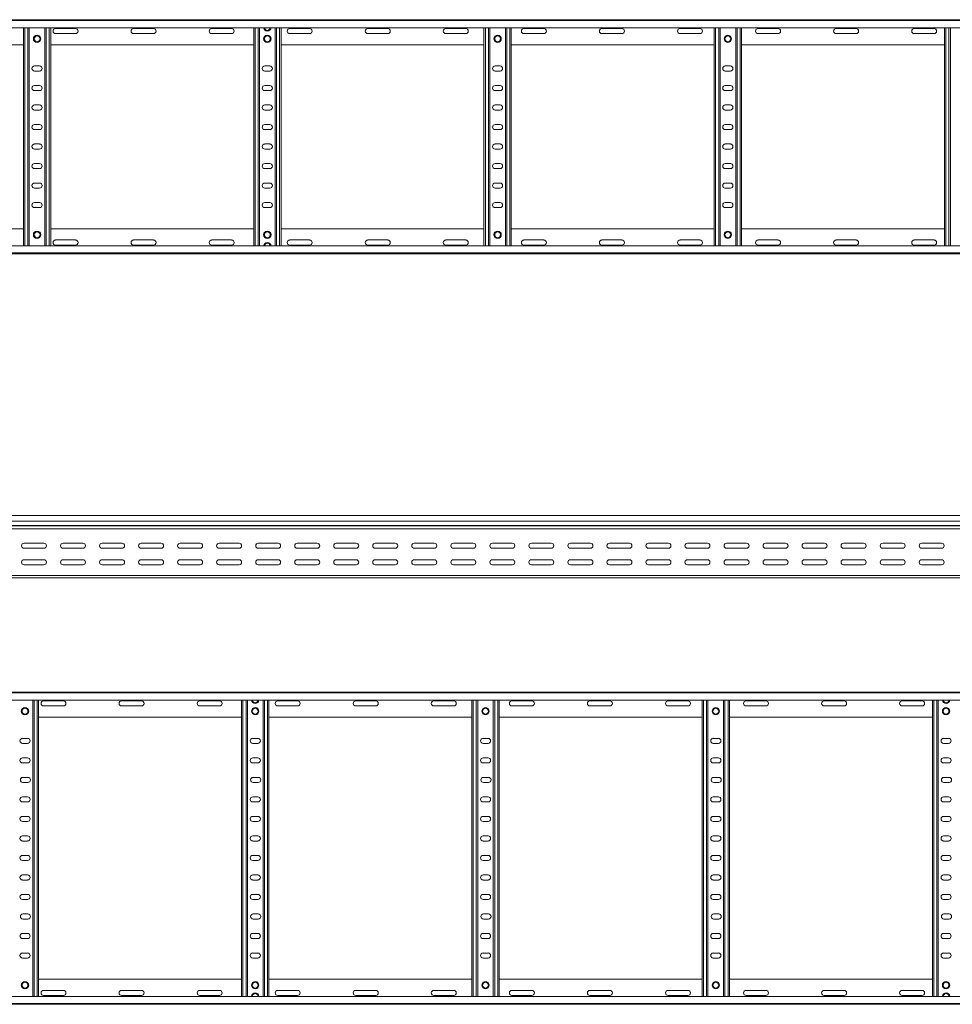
# Model space of a CAD drawing. Header units: millimetres. Extents: x -587 to 3585, y -4791 to -106.
# Tile 9 of 12: x 1377 to 2571, y -2365 to -1104. Entities that reach past the tile are written whole.
import ezdxf

# ---------------------------------------------------------------- set-up
doc = ezdxf.new("R2010")
doc.units = ezdxf.units.MM

msp = doc.modelspace()

# ---------------------------------------------------------------- linework, layer by layer
at = {"color": 7, "linetype": 'Continuous', "lineweight": 15}
for p, q in [((638.2, -1103.7), (3585.3, -1103.7)), ((3585.3, -1104.8), (638.3, -1104.8)), ((638.3, -1113.9), (3585.3, -1113.9)), ((1381.3, -1393.4), (1381.3, -1113.9)), ((1388.8, -1393.4), (1388.8, -1113.9)), ((1408.8, -1393.4), (1408.8, -1113.9)), ((1416.3, -1393.4), (1416.3, -1113.9)), ((1448, -1114.9), (1422.5, -1114.9)), ((1422.5, -1121.4), (1448, -1121.4)), ((1548, -1114.9), (1522.5, -1114.9)), ((1522.5, -1121.4), (1548, -1121.4)), ((1648, -1114.9), (1622.5, -1114.9)), ((1622.5, -1121.4), (1648, -1121.4)), ((1676.3, -1393.4), (1676.3, -1113.9)), ((1683.8, -1393.4), (1683.8, -1113.9)), ((1703.8, -1393.4), (1703.8, -1113.9)), ((1711.3, -1393.4), (1711.3, -1113.9)), ((1748, -1114.9), (1722.5, -1114.9)), ((1722.5, -1121.4), (1748, -1121.4)), ((1848, -1114.9), (1822.5, -1114.9)), ((1822.5, -1121.4), (1848, -1121.4)), ((1948, -1114.9), (1922.5, -1114.9)), ((1922.5, -1121.4), (1948, -1121.4)), ((1971.3, -1393.4), (1971.3, -1113.9)), ((1978.8, -1393.4), (1978.8, -1113.9)), ((1998.8, -1393.4), (1998.8, -1113.9)), ((2006.3, -1393.4), (2006.3, -1113.9)), ((2048, -1114.9), (2022.5, -1114.9)), ((2022.5, -1121.4), (2048, -1121.4)), ((2148, -1114.9), (2122.5, -1114.9)), ((2122.5, -1121.4), (2148, -1121.4)), ((2248, -1114.9), (2222.5, -1114.9)), ((2222.5, -1121.4), (2248, -1121.4)), ((2266.3, -1393.4), (2266.3, -1113.9)), ((2273.8, -1393.4), (2273.8, -1113.9)), ((2293.8, -1393.4), (2293.8, -1113.9)), ((2301.3, -1393.4), (2301.3, -1113.9)), ((2348, -1114.9), (2322.5, -1114.9)), ((2322.5, -1121.4), (2348, -1121.4)), ((2448, -1114.9), (2422.5, -1114.9)), ((2422.5, -1121.4), (2448, -1121.4)), ((2548, -1114.9), (2522.5, -1114.9)), ((2522.5, -1121.4), (2548, -1121.4)), ((2561.3, -1393.4), (2561.3, -1113.9)), ((2568.8, -1393.4), (2568.8, -1113.9)), ((1121.3, -1135.7), (1381.3, -1135.7)), ((1416.3, -1135.7), (1676.3, -1135.7)), ((1711.3, -1135.7), (1971.3, -1135.7)), ((2006.3, -1135.7), (2266.3, -1135.7)), ((2301.3, -1135.7), (2561.3, -1135.7)), ((1402, -1162.9), (1395.5, -1162.9)), ((1395.5, -1169.4), (1402, -1169.4)), ((1697, -1162.9), (1690.5, -1162.9)), ((1690.5, -1169.4), (1697, -1169.4)), ((1992, -1162.9), (1985.5, -1162.9)), ((1985.5, -1169.4), (1992, -1169.4)), ((2287, -1162.9), (2280.5, -1162.9)), ((2280.5, -1169.4), (2287, -1169.4)), ((1402, -1187.9), (1395.5, -1187.9)), ((1395.5, -1194.4), (1402, -1194.4)), ((1697, -1187.9), (1690.5, -1187.9)), ((1690.5, -1194.4), (1697, -1194.4)), ((1992, -1187.9), (1985.5, -1187.9)), ((1985.5, -1194.4), (1992, -1194.4)), ((2287, -1187.9), (2280.5, -1187.9)), ((2280.5, -1194.4), (2287, -1194.4)), ((1402, -1212.9), (1395.5, -1212.9)), ((1395.5, -1219.4), (1402, -1219.4)), ((1697, -1212.9), (1690.5, -1212.9)), ((1690.5, -1219.4), (1697, -1219.4)), ((1992, -1212.9), (1985.5, -1212.9)), ((1985.5, -1219.4), (1992, -1219.4)), ((2287, -1212.9), (2280.5, -1212.9)), ((2280.5, -1219.4), (2287, -1219.4)), ((1402, -1237.9), (1395.5, -1237.9)), ((1395.5, -1244.4), (1402, -1244.4)), ((1697, -1237.9), (1690.5, -1237.9)), ((1690.5, -1244.4), (1697, -1244.4)), ((1992, -1237.9), (1985.5, -1237.9)), ((1985.5, -1244.4), (1992, -1244.4)), ((2287, -1237.9), (2280.5, -1237.9)), ((2280.5, -1244.4), (2287, -1244.4)), ((1402, -1262.9), (1395.5, -1262.9)), ((1395.5, -1269.4), (1402, -1269.4)), ((1697, -1262.9), (1690.5, -1262.9)), ((1690.5, -1269.4), (1697, -1269.4)), ((1992, -1262.9), (1985.5, -1262.9)), ((1985.5, -1269.4), (1992, -1269.4)), ((2287, -1262.9), (2280.5, -1262.9)), ((2280.5, -1269.4), (2287, -1269.4)), ((1402, -1287.9), (1395.5, -1287.9)), ((1395.5, -1294.4), (1402, -1294.4)), ((1697, -1287.9), (1690.5, -1287.9)), ((1690.5, -1294.4), (1697, -1294.4)), ((1992, -1287.9), (1985.5, -1287.9)), ((1985.5, -1294.4), (1992, -1294.4)), ((2287, -1287.9), (2280.5, -1287.9)), ((2280.5, -1294.4), (2287, -1294.4)), ((1402, -1312.9), (1395.5, -1312.9)), ((1395.5, -1319.4), (1402, -1319.4)), ((1697, -1312.9), (1690.5, -1312.9)), ((1690.5, -1319.4), (1697, -1319.4)), ((1992, -1312.9), (1985.5, -1312.9)), ((1985.5, -1319.4), (1992, -1319.4)), ((2287, -1312.9), (2280.5, -1312.9)), ((2280.5, -1319.4), (2287, -1319.4)), ((1402, -1337.9), (1395.5, -1337.9)), ((1395.5, -1344.4), (1402, -1344.4)), ((1697, -1337.9), (1690.5, -1337.9)), ((1690.5, -1344.4), (1697, -1344.4)), ((1992, -1337.9), (1985.5, -1337.9)), ((1985.5, -1344.4), (1992, -1344.4)), ((2287, -1337.9), (2280.5, -1337.9)), ((2280.5, -1344.4), (2287, -1344.4)), ((1121.3, -1371.7), (1381.3, -1371.7)), ((1416.3, -1371.7), (1676.3, -1371.7)), ((1711.3, -1371.7), (1971.3, -1371.7)), ((2006.3, -1371.7), (2266.3, -1371.7)), ((2301.3, -1371.7), (2561.3, -1371.7)), ((1422.5, -1385.9), (1448, -1385.9)), ((1522.5, -1385.9), (1548, -1385.9)), ((1622.5, -1385.9), (1648, -1385.9)), ((1722.5, -1385.9), (1748, -1385.9)), ((1822.5, -1385.9), (1848, -1385.9)), ((1922.5, -1385.9), (1948, -1385.9)), ((2022.5, -1385.9), (2048, -1385.9)), ((2122.5, -1385.9), (2148, -1385.9)), ((2222.5, -1385.9), (2248, -1385.9)), ((2322.5, -1385.9), (2348, -1385.9)), ((2422.5, -1385.9), (2448, -1385.9)), ((2522.5, -1385.9), (2548, -1385.9)), ((3585.3, -1393.4), (638.3, -1393.4)), ((1448, -1392.4), (1422.5, -1392.4)), ((1548, -1392.4), (1522.5, -1392.4)), ((1648, -1392.4), (1622.5, -1392.4)), ((1748, -1392.4), (1722.5, -1392.4)), ((1848, -1392.4), (1822.5, -1392.4)), ((1948, -1392.4), (1922.5, -1392.4)), ((2048, -1392.4), (2022.5, -1392.4)), ((2148, -1392.4), (2122.5, -1392.4)), ((2248, -1392.4), (2222.5, -1392.4)), ((2348, -1392.4), (2322.5, -1392.4)), ((2448, -1392.4), (2422.5, -1392.4)), ((2548, -1392.4), (2522.5, -1392.4)), ((638.2, -1403.7), (3585.3, -1403.7)), ((638.3, -1402.5), (3585.3, -1402.5)), ((3569.8, -1738.8), (622.8, -1738.8)), ((622.8, -1746.3), (3569.8, -1746.3)), ((622.8, -1751.6), (3569.8, -1751.6)), ((622.8, -1751.9), (3569.8, -1751.9)), ((622.7, -1756.1), (3569.8, -1756.1)), ((1382.1, -1774.3), (1407.6, -1774.3)), ((1432.1, -1774.3), (1457.6, -1774.3)), ((1482.1, -1774.3), (1507.6, -1774.3)), ((1532.1, -1774.3), (1557.6, -1774.3)), ((1582.1, -1774.3), (1607.6, -1774.3)), ((1632.1, -1774.3), (1657.6, -1774.3)), ((1682.1, -1774.3), (1707.6, -1774.3)), ((1732.1, -1774.3), (1757.6, -1774.3)), ((1782.1, -1774.3), (1807.6, -1774.3)), ((1832.1, -1774.3), (1857.6, -1774.3)), ((1882.1, -1774.3), (1907.6, -1774.3)), ((1932.1, -1774.3), (1957.6, -1774.3)), ((1982.1, -1774.3), (2007.6, -1774.3)), ((2032.1, -1774.3), (2057.6, -1774.3)), ((2082.1, -1774.3), (2107.6, -1774.3)), ((2132.1, -1774.3), (2157.6, -1774.3)), ((2182.1, -1774.3), (2207.6, -1774.3)), ((2232.1, -1774.3), (2257.6, -1774.3)), ((2282.1, -1774.3), (2307.6, -1774.3)), ((2332.1, -1774.3), (2357.6, -1774.3)), ((2382.1, -1774.3), (2407.6, -1774.3)), ((2432.1, -1774.3), (2457.6, -1774.3)), ((2482.1, -1774.3), (2507.6, -1774.3)), ((2532.1, -1774.3), (2557.6, -1774.3)), ((1407.6, -1780.8), (1382.1, -1780.8)), ((1457.6, -1780.8), (1432.1, -1780.8)), ((1507.6, -1780.8), (1482.1, -1780.8)), ((1557.6, -1780.8), (1532.1, -1780.8)), ((1607.6, -1780.8), (1582.1, -1780.8)), ((1657.6, -1780.8), (1632.1, -1780.8)), ((1707.6, -1780.8), (1682.1, -1780.8)), ((1757.6, -1780.8), (1732.1, -1780.8)), ((1807.6, -1780.8), (1782.1, -1780.8)), ((1857.6, -1780.8), (1832.1, -1780.8)), ((1907.6, -1780.8), (1882.1, -1780.8)), ((1957.6, -1780.8), (1932.1, -1780.8)), ((2007.6, -1780.8), (1982.1, -1780.8)), ((2057.6, -1780.8), (2032.1, -1780.8)), ((2107.6, -1780.8), (2082.1, -1780.8)), ((2157.6, -1780.8), (2132.1, -1780.8)), ((2207.6, -1780.8), (2182.1, -1780.8)), ((2257.6, -1780.8), (2232.1, -1780.8)), ((2307.6, -1780.8), (2282.1, -1780.8)), ((2357.6, -1780.8), (2332.1, -1780.8)), ((2407.6, -1780.8), (2382.1, -1780.8)), ((2457.6, -1780.8), (2432.1, -1780.8)), ((2507.6, -1780.8), (2482.1, -1780.8)), ((2557.6, -1780.8), (2532.1, -1780.8)), ((1382.1, -1795.6), (1407.6, -1795.6)), ((1407.6, -1802.1), (1382.1, -1802.1)), ((1395.1, -1801.9), (1399, -1801.9)), ((1432.1, -1795.6), (1457.6, -1795.6)), ((1457.6, -1802.1), (1432.1, -1802.1)), ((1482.1, -1795.6), (1507.6, -1795.6)), ((1507.6, -1802.1), (1482.1, -1802.1)), ((1532.1, -1795.6), (1557.6, -1795.6)), ((1557.6, -1802.1), (1532.1, -1802.1)), ((1582.1, -1795.6), (1607.6, -1795.6)), ((1607.6, -1802.1), (1582.1, -1802.1)), ((1632.1, -1795.6), (1657.6, -1795.6)), ((1657.6, -1802.1), (1632.1, -1802.1)), ((1682.1, -1795.6), (1707.6, -1795.6)), ((1707.6, -1802.1), (1682.1, -1802.1)), ((1690.1, -1801.9), (1694, -1801.9)), ((1732.1, -1795.6), (1757.6, -1795.6)), ((1757.6, -1802.1), (1732.1, -1802.1)), ((1782.1, -1795.6), (1807.6, -1795.6)), ((1807.6, -1802.1), (1782.1, -1802.1)), ((1832.1, -1795.6), (1857.6, -1795.6)), ((1857.6, -1802.1), (1832.1, -1802.1)), ((1882.1, -1795.6), (1907.6, -1795.6)), ((1907.6, -1802.1), (1882.1, -1802.1)), ((1932.1, -1795.6), (1957.6, -1795.6)), ((1957.6, -1802.1), (1932.1, -1802.1)), ((1957.6, -1801.9), (1958.6, -1801.9)), ((1982.1, -1795.6), (2007.6, -1795.6)), ((2007.6, -1802.1), (1982.1, -1802.1)), ((1985.1, -1801.9), (1989, -1801.9)), ((2032.1, -1795.6), (2057.6, -1795.6)), ((2057.6, -1802.1), (2032.1, -1802.1)), ((2082.1, -1795.6), (2107.6, -1795.6)), ((2107.6, -1802.1), (2082.1, -1802.1)), ((2132.1, -1795.6), (2157.6, -1795.6)), ((2157.6, -1802.1), (2132.1, -1802.1)), ((2182.1, -1795.6), (2207.6, -1795.6)), ((2207.6, -1802.1), (2182.1, -1802.1)), ((2232.1, -1795.6), (2257.6, -1795.6)), ((2257.6, -1802.1), (2232.1, -1802.1)), ((2252.6, -1801.9), (2256.5, -1801.9)), ((2281, -1801.9), (2284, -1801.9)), ((2282.1, -1795.6), (2307.6, -1795.6)), ((2307.6, -1802.1), (2282.1, -1802.1)), ((2332.1, -1795.6), (2357.6, -1795.6)), ((2357.6, -1802.1), (2332.1, -1802.1)), ((2382.1, -1795.6), (2407.6, -1795.6)), ((2407.6, -1802.1), (2382.1, -1802.1)), ((2432.1, -1795.6), (2457.6, -1795.6)), ((2457.6, -1802.1), (2432.1, -1802.1)), ((2482.1, -1795.6), (2507.6, -1795.6)), ((2507.6, -1802.1), (2482.1, -1802.1)), ((2532.1, -1795.6), (2557.6, -1795.6)), ((2557.6, -1802.1), (2532.1, -1802.1)), ((2547.6, -1801.9), (2551.5, -1801.9)), ((622.8, -1815.8), (3569.8, -1815.8)), ((796.2, -1818.8), (1675.4, -1818.8)), ((1675.4, -1818.8), (1681.2, -1818.8)), ((1681.2, -1818.8), (2560.4, -1818.8)), ((2560.4, -1818.8), (2566.2, -1818.8)), ((2566.2, -1818.8), (3445.4, -1818.8)), ((622.7, -1965.1), (3569.8, -1965.1)), ((3569.8, -1966.2), (622.8, -1966.2)), ((622.8, -1975.3), (3569.8, -1975.3)), ((1393.3, -2354.9), (1393.3, -1975.3)), ((1400.8, -2354.9), (1400.8, -1975.3)), ((1432.6, -1976.4), (1407.1, -1976.4)), ((1532.6, -1976.4), (1507.1, -1976.4)), ((1632.6, -1976.4), (1607.1, -1976.4)), ((1660.8, -2354.9), (1660.8, -1975.3)), ((1668.3, -2354.9), (1668.3, -1975.3)), ((1688.3, -2354.9), (1688.3, -1975.3)), ((1695.8, -2354.9), (1695.8, -1975.3)), ((1732.6, -1976.4), (1707.1, -1976.4)), ((1832.6, -1976.4), (1807.1, -1976.4)), ((1932.6, -1976.4), (1907.1, -1976.4)), ((1955.8, -2354.9), (1955.8, -1975.3)), ((1963.3, -2354.9), (1963.3, -1975.3)), ((1983.3, -2354.9), (1983.3, -1975.3)), ((1990.8, -2354.9), (1990.8, -1975.3)), ((2032.6, -1976.4), (2007.1, -1976.4)), ((2132.6, -1976.4), (2107.1, -1976.4)), ((2232.6, -1976.4), (2207.1, -1976.4)), ((2250.8, -2354.9), (2250.8, -1975.3)), ((2258.3, -2354.9), (2258.3, -1975.3)), ((2278.3, -2354.9), (2278.3, -1975.3)), ((2285.8, -2354.9), (2285.8, -1975.3)), ((2332.6, -1976.4), (2307.1, -1976.4)), ((2432.6, -1976.4), (2407.1, -1976.4)), ((2532.6, -1976.4), (2507.1, -1976.4)), ((2545.8, -2354.9), (2545.8, -1975.3)), ((2553.3, -2354.9), (2553.3, -1975.3)), ((1407.1, -1982.9), (1432.6, -1982.9)), ((1507.1, -1982.9), (1532.6, -1982.9)), ((1607.1, -1982.9), (1632.6, -1982.9)), ((1707.1, -1982.9), (1732.6, -1982.9)), ((1807.1, -1982.9), (1832.6, -1982.9)), ((1907.1, -1982.9), (1932.6, -1982.9)), ((2007.1, -1982.9), (2032.6, -1982.9)), ((2107.1, -1982.9), (2132.6, -1982.9)), ((2207.1, -1982.9), (2232.6, -1982.9)), ((2307.1, -1982.9), (2332.6, -1982.9)), ((2407.1, -1982.9), (2432.6, -1982.9)), ((2507.1, -1982.9), (2532.6, -1982.9)), ((1400.8, -1997.1), (1660.8, -1997.1)), ((1695.8, -1997.1), (1955.8, -1997.1)), ((1990.8, -1997.1), (2250.8, -1997.1)), ((2285.8, -1997.1), (2545.8, -1997.1)), ((1386.6, -2024.4), (1380.1, -2024.4)), ((1380.1, -2030.9), (1386.6, -2030.9)), ((1681.6, -2024.4), (1675.1, -2024.4)), ((1675.1, -2030.9), (1681.6, -2030.9)), ((1976.6, -2024.4), (1970.1, -2024.4)), ((1970.1, -2030.9), (1976.6, -2030.9)), ((2271.6, -2024.4), (2265.1, -2024.4)), ((2265.1, -2030.9), (2271.6, -2030.9)), ((2566.6, -2024.4), (2560.1, -2024.4)), ((2560.1, -2030.9), (2566.6, -2030.9)), ((1386.6, -2049.4), (1380.1, -2049.4)), ((1380.1, -2055.9), (1386.6, -2055.9)), ((1681.6, -2049.4), (1675.1, -2049.4)), ((1675.1, -2055.9), (1681.6, -2055.9)), ((1976.6, -2049.4), (1970.1, -2049.4)), ((1970.1, -2055.9), (1976.6, -2055.9)), ((2271.6, -2049.4), (2265.1, -2049.4)), ((2265.1, -2055.9), (2271.6, -2055.9)), ((2566.6, -2049.4), (2560.1, -2049.4)), ((2560.1, -2055.9), (2566.6, -2055.9)), ((1387.1, -2074.4), (1380.6, -2074.4)), ((1380.6, -2080.9), (1387.1, -2080.9)), ((1682.1, -2074.4), (1675.6, -2074.4)), ((1675.6, -2080.9), (1682.1, -2080.9)), ((1977.1, -2074.4), (1970.6, -2074.4)), ((1970.6, -2080.9), (1977.1, -2080.9)), ((2272.1, -2074.4), (2265.6, -2074.4)), ((2265.6, -2080.9), (2272.1, -2080.9)), ((2567.1, -2074.4), (2560.6, -2074.4)), ((2560.6, -2080.9), (2567.1, -2080.9)), ((1386.6, -2099.4), (1380.1, -2099.4)), ((1380.1, -2105.9), (1386.6, -2105.9)), ((1681.6, -2099.4), (1675.1, -2099.4)), ((1675.1, -2105.9), (1681.6, -2105.9)), ((1976.6, -2099.4), (1970.1, -2099.4)), ((1970.1, -2105.9), (1976.6, -2105.9)), ((2271.6, -2099.4), (2265.1, -2099.4)), ((2265.1, -2105.9), (2271.6, -2105.9)), ((2566.6, -2099.4), (2560.1, -2099.4)), ((2560.1, -2105.9), (2566.6, -2105.9)), ((1386.6, -2124.4), (1380.1, -2124.4)), ((1380.1, -2130.9), (1386.6, -2130.9)), ((1681.6, -2124.4), (1675.1, -2124.4)), ((1675.1, -2130.9), (1681.6, -2130.9)), ((1976.6, -2124.4), (1970.1, -2124.4)), ((1970.1, -2130.9), (1976.6, -2130.9)), ((2271.6, -2124.4), (2265.1, -2124.4)), ((2265.1, -2130.9), (2271.6, -2130.9)), ((2566.6, -2124.4), (2560.1, -2124.4)), ((2560.1, -2130.9), (2566.6, -2130.9)), ((1386.6, -2149.4), (1380.1, -2149.4)), ((1380.1, -2155.9), (1386.6, -2155.9)), ((1681.6, -2149.4), (1675.1, -2149.4)), ((1675.1, -2155.9), (1681.6, -2155.9)), ((1976.6, -2149.4), (1970.1, -2149.4)), ((1970.1, -2155.9), (1976.6, -2155.9)), ((2271.6, -2149.4), (2265.1, -2149.4)), ((2265.1, -2155.9), (2271.6, -2155.9)), ((2566.6, -2149.4), (2560.1, -2149.4)), ((2560.1, -2155.9), (2566.6, -2155.9)), ((1386.6, -2174.4), (1380.1, -2174.4)), ((1380.1, -2180.9), (1386.6, -2180.9)), ((1681.6, -2174.4), (1675.1, -2174.4)), ((1675.1, -2180.9), (1681.6, -2180.9)), ((1976.6, -2174.4), (1970.1, -2174.4)), ((1970.1, -2180.9), (1976.6, -2180.9)), ((2271.6, -2174.4), (2265.1, -2174.4)), ((2265.1, -2180.9), (2271.6, -2180.9)), ((2566.6, -2174.4), (2560.1, -2174.4)), ((2560.1, -2180.9), (2566.6, -2180.9)), ((1386.6, -2199.4), (1380.1, -2199.4)), ((1380.1, -2205.9), (1386.6, -2205.9)), ((1681.6, -2199.4), (1675.1, -2199.4)), ((1675.1, -2205.9), (1681.6, -2205.9)), ((1976.6, -2199.4), (1970.1, -2199.4)), ((1970.1, -2205.9), (1976.6, -2205.9)), ((2271.6, -2199.4), (2265.1, -2199.4)), ((2265.1, -2205.9), (2271.6, -2205.9)), ((2566.6, -2199.4), (2560.1, -2199.4)), ((2560.1, -2205.9), (2566.6, -2205.9)), ((1386.6, -2224.4), (1380.1, -2224.4)), ((1380.1, -2230.9), (1386.6, -2230.9)), ((1681.6, -2224.4), (1675.1, -2224.4)), ((1675.1, -2230.9), (1681.6, -2230.9)), ((1976.6, -2224.4), (1970.1, -2224.4)), ((1970.1, -2230.9), (1976.6, -2230.9)), ((2271.6, -2224.4), (2265.1, -2224.4)), ((2265.1, -2230.9), (2271.6, -2230.9)), ((2566.6, -2224.4), (2560.1, -2224.4)), ((2560.1, -2230.9), (2566.6, -2230.9)), ((1387.1, -2249.4), (1380.6, -2249.4)), ((1380.6, -2255.9), (1387.1, -2255.9)), ((1682.1, -2249.4), (1675.6, -2249.4)), ((1675.6, -2255.9), (1682.1, -2255.9)), ((1977.1, -2249.4), (1970.6, -2249.4)), ((1970.6, -2255.9), (1977.1, -2255.9)), ((2272.1, -2249.4), (2265.6, -2249.4)), ((2265.6, -2255.9), (2272.1, -2255.9)), ((2567.1, -2249.4), (2560.6, -2249.4)), ((2560.6, -2255.9), (2567.1, -2255.9)), ((1386.6, -2274.4), (1380.1, -2274.4)), ((1380.1, -2280.9), (1386.6, -2280.9)), ((1681.6, -2274.4), (1675.1, -2274.4)), ((1675.1, -2280.9), (1681.6, -2280.9)), ((1976.6, -2274.4), (1970.1, -2274.4)), ((1970.1, -2280.9), (1976.6, -2280.9)), ((2271.6, -2274.4), (2265.1, -2274.4)), ((2265.1, -2280.9), (2271.6, -2280.9)), ((2566.6, -2274.4), (2560.1, -2274.4)), ((2560.1, -2280.9), (2566.6, -2280.9)), ((1386.6, -2299.4), (1380.1, -2299.4)), ((1380.1, -2305.9), (1386.6, -2305.9)), ((1681.6, -2299.4), (1675.1, -2299.4)), ((1675.1, -2305.9), (1681.6, -2305.9)), ((1976.6, -2299.4), (1970.1, -2299.4)), ((1970.1, -2305.9), (1976.6, -2305.9)), ((2271.6, -2299.4), (2265.1, -2299.4)), ((2265.1, -2305.9), (2271.6, -2305.9)), ((2566.6, -2299.4), (2560.1, -2299.4)), ((2560.1, -2305.9), (2566.6, -2305.9)), ((1400.8, -2333.1), (1660.8, -2333.1)), ((1695.8, -2333.1), (1955.8, -2333.1)), ((1990.8, -2333.1), (2250.8, -2333.1)), ((2285.8, -2333.1), (2545.8, -2333.1)), ((3569.8, -2354.9), (622.8, -2354.9)), ((1407.1, -2347.4), (1432.6, -2347.4)), ((1432.6, -2353.9), (1407.1, -2353.9)), ((1507.1, -2347.4), (1532.6, -2347.4)), ((1532.6, -2353.9), (1507.1, -2353.9)), ((1607.1, -2347.4), (1632.6, -2347.4)), ((1632.6, -2353.9), (1607.1, -2353.9)), ((1707.1, -2347.4), (1732.6, -2347.4)), ((1732.6, -2353.9), (1707.1, -2353.9)), ((1807.1, -2347.4), (1832.6, -2347.4)), ((1832.6, -2353.9), (1807.1, -2353.9)), ((1907.1, -2347.4), (1932.6, -2347.4)), ((1932.6, -2353.9), (1907.1, -2353.9)), ((2007.1, -2347.4), (2032.6, -2347.4)), ((2032.6, -2353.9), (2007.1, -2353.9)), ((2107.1, -2347.4), (2132.6, -2347.4)), ((2132.6, -2353.9), (2107.1, -2353.9)), ((2207.1, -2347.4), (2232.6, -2347.4)), ((2232.6, -2353.9), (2207.1, -2353.9)), ((2307.1, -2347.4), (2332.6, -2347.4)), ((2332.6, -2353.9), (2307.1, -2353.9)), ((2407.1, -2347.4), (2432.6, -2347.4)), ((2432.6, -2353.9), (2407.1, -2353.9)), ((2507.1, -2347.4), (2532.6, -2347.4)), ((2532.6, -2353.9), (2507.1, -2353.9)), ((622.7, -2365.1), (3569.8, -2365.1)), ((622.8, -2364), (3569.8, -2364))]:
    msp.add_line(p, q, dxfattribs=at)
at = {"color": 8, "linetype": 'Continuous', "lineweight": 15}
for p, q in [((1383.1, -1393.4), (1383.1, -1113.9)), ((1387, -1393.4), (1387, -1113.9)), ((1410.6, -1393.4), (1410.6, -1113.9)), ((1414.5, -1393.4), (1414.5, -1113.9)), ((1678.1, -1393.4), (1678.1, -1113.9)), ((1682, -1393.4), (1682, -1113.9)), ((1705.6, -1393.4), (1705.6, -1113.9)), ((1709.5, -1393.4), (1709.5, -1113.9)), ((1973.1, -1393.4), (1973.1, -1113.9)), ((1977, -1393.4), (1977, -1113.9)), ((2000.6, -1393.4), (2000.6, -1113.9)), ((2004.5, -1393.4), (2004.5, -1113.9)), ((2268.1, -1393.4), (2268.1, -1113.9)), ((2272, -1393.4), (2272, -1113.9)), ((2295.6, -1393.4), (2295.6, -1113.9)), ((2299.5, -1393.4), (2299.5, -1113.9)), ((2563.1, -1393.4), (2563.1, -1113.9)), ((2567, -1393.4), (2567, -1113.9)), ((1395.1, -1801.9), (1395.1, -1802.1)), ((1399, -1802.1), (1399, -1801.9)), ((1690.1, -1801.9), (1690.1, -1802.1)), ((1694, -1802.1), (1694, -1801.9)), ((1957.6, -1801.9), (1957.6, -1802.1)), ((1985.1, -1801.9), (1985.1, -1802.1)), ((1989, -1802.1), (1989, -1801.9)), ((2252.6, -1801.9), (2252.6, -1802.1)), ((2256.5, -1802.1), (2256.5, -1801.9)), ((2284, -1802.1), (2284, -1801.9)), ((2547.6, -1801.9), (2547.6, -1802.1)), ((2551.5, -1802.1), (2551.5, -1801.9)), ((1395.1, -2354.9), (1395.1, -1975.3)), ((1399, -2354.9), (1399, -1975.3)), ((1662.6, -2354.9), (1662.6, -1975.3)), ((1666.5, -2354.9), (1666.5, -1975.3)), ((1690.1, -2354.9), (1690.1, -1975.3)), ((1694, -2354.9), (1694, -1975.3)), ((1957.6, -2354.9), (1957.6, -1975.3)), ((1961.5, -2354.9), (1961.5, -1975.3)), ((1985.1, -2354.9), (1985.1, -1975.3)), ((1989, -2354.9), (1989, -1975.3)), ((2252.6, -2354.9), (2252.6, -1975.3)), ((2256.5, -2354.9), (2256.5, -1975.3)), ((2280.1, -2354.9), (2280.1, -1975.3)), ((2284, -2354.9), (2284, -1975.3)), ((2547.6, -2354.9), (2547.6, -1975.3)), ((2551.5, -2354.9), (2551.5, -1975.3))]:
    msp.add_line(p, q, dxfattribs=at)
at = {"color": 7, "linetype": 'Continuous', "lineweight": 15}
for centre, radius in [((1398.8, -1128.2), 4.75), ((1398.8, -1128.2), 3.75), ((1693.8, -1128.2), 4.75), ((1693.8, -1128.2), 3.75), ((1988.8, -1128.2), 4.75), ((1988.8, -1128.2), 3.75), ((2283.8, -1128.2), 4.75), ((2283.8, -1128.2), 3.75), ((1398.8, -1379.2), 4.75), ((1693.8, -1379.2), 4.75), ((1988.8, -1379.2), 4.75), ((2283.8, -1379.2), 4.75), ((1398.8, -1379.2), 3.75), ((1693.8, -1379.2), 3.75), ((1988.8, -1379.2), 3.75), ((2283.8, -1379.2), 3.75), ((1383.3, -1989.6), 4.75), ((1383.3, -1989.6), 3.75), ((1678.3, -1989.6), 4.75), ((1678.3, -1989.6), 3.75), ((1973.3, -1989.6), 4.75), ((1973.3, -1989.6), 3.75), ((2268.3, -1989.6), 4.75), ((2268.3, -1989.6), 3.75), ((2563.3, -1989.6), 4.75), ((2563.3, -1989.6), 3.75), ((1383.3, -2340.6), 4.75), ((1383.3, -2340.6), 3.75), ((1678.3, -2340.6), 4.75), ((1678.3, -2340.6), 3.75), ((1973.3, -2340.6), 4.75), ((1973.3, -2340.6), 3.75), ((2268.3, -2340.6), 4.75), ((2268.3, -2340.6), 3.75), ((2563.3, -2340.6), 4.75), ((2563.3, -2340.6), 3.75)]:
    msp.add_circle(centre, radius, dxfattribs=at)
for centre, radius, start, end in [((1422.5, -1118.2), 3.25, 90, 270), ((1448, -1118.2), 3.25, 270, 90), ((1522.5, -1118.2), 3.25, 90, 270), ((1548, -1118.2), 3.25, 270, 90), ((1622.5, -1118.2), 3.25, 90, 270), ((1648, -1118.2), 3.25, 270, 90), ((1693.8, -1113.6), 4.75, 183.9233, 356.0767), ((1722.5, -1118.2), 3.25, 90, 270), ((1748, -1118.2), 3.25, 270, 90), ((1822.5, -1118.2), 3.25, 90, 270), ((1848, -1118.2), 3.25, 270, 90), ((1922.5, -1118.2), 3.25, 90, 270), ((1948, -1118.2), 3.25, 270, 90), ((2022.5, -1118.2), 3.25, 90, 270), ((2048, -1118.2), 3.25, 270, 90), ((2122.5, -1118.2), 3.25, 90, 270), ((2148, -1118.2), 3.25, 270, 90), ((2222.5, -1118.2), 3.25, 90, 270), ((2248, -1118.2), 3.25, 270, 90), ((2322.5, -1118.2), 3.25, 90, 270), ((2348, -1118.2), 3.25, 270, 90), ((2422.5, -1118.2), 3.25, 90, 270), ((2448, -1118.2), 3.25, 270, 90), ((2522.5, -1118.2), 3.25, 90, 270), ((2548, -1118.2), 3.25, 270, 90), ((1395.5, -1166.2), 3.25, 90, 270), ((1402, -1166.2), 3.25, 270, 90), ((1690.5, -1166.2), 3.25, 90, 270), ((1697, -1166.2), 3.25, 270, 90), ((1985.5, -1166.2), 3.25, 90, 270), ((1992, -1166.2), 3.25, 270, 90), ((2280.5, -1166.2), 3.25, 90, 270), ((2287, -1166.2), 3.25, 270, 90), ((1395.5, -1191.2), 3.25, 90, 270), ((1402, -1191.2), 3.25, 270, 90), ((1690.5, -1191.2), 3.25, 90, 270), ((1697, -1191.2), 3.25, 270, 90), ((1985.5, -1191.2), 3.25, 90, 270), ((1992, -1191.2), 3.25, 270, 90), ((2280.5, -1191.2), 3.25, 90, 270), ((2287, -1191.2), 3.25, 270, 90), ((1395.5, -1216.2), 3.25, 90, 270), ((1402, -1216.2), 3.25, 270, 90), ((1690.5, -1216.2), 3.25, 90, 270), ((1697, -1216.2), 3.25, 270, 90), ((1985.5, -1216.2), 3.25, 90, 270), ((1992, -1216.2), 3.25, 270, 90), ((2280.5, -1216.2), 3.25, 90, 270), ((2287, -1216.2), 3.25, 270, 90), ((1395.5, -1241.2), 3.25, 90, 270), ((1402, -1241.2), 3.25, 270, 90), ((1690.5, -1241.2), 3.25, 90, 270), ((1697, -1241.2), 3.25, 270, 90), ((1985.5, -1241.2), 3.25, 90, 270), ((1992, -1241.2), 3.25, 270, 90), ((2280.5, -1241.2), 3.25, 90, 270), ((2287, -1241.2), 3.25, 270, 90), ((1395.5, -1266.2), 3.25, 90, 270), ((1402, -1266.2), 3.25, 270, 90), ((1690.5, -1266.2), 3.25, 90, 270), ((1697, -1266.2), 3.25, 270, 90), ((1985.5, -1266.2), 3.25, 90, 270), ((1992, -1266.2), 3.25, 270, 90), ((2280.5, -1266.2), 3.25, 90, 270), ((2287, -1266.2), 3.25, 270, 90), ((1395.5, -1291.2), 3.25, 90, 270), ((1402, -1291.2), 3.25, 270, 90), ((1690.5, -1291.2), 3.25, 90, 270), ((1697, -1291.2), 3.25, 270, 90), ((1985.5, -1291.2), 3.25, 90, 270), ((1992, -1291.2), 3.25, 270, 90), ((2280.5, -1291.2), 3.25, 90, 270), ((2287, -1291.2), 3.25, 270, 90), ((1395.5, -1316.2), 3.25, 90, 270), ((1402, -1316.2), 3.25, 270, 90), ((1690.5, -1316.2), 3.25, 90, 270), ((1697, -1316.2), 3.25, 270, 90), ((1985.5, -1316.2), 3.25, 90, 270), ((1992, -1316.2), 3.25, 270, 90), ((2280.5, -1316.2), 3.25, 90, 270), ((2287, -1316.2), 3.25, 270, 90), ((1395.5, -1341.2), 3.25, 90, 270), ((1402, -1341.2), 3.25, 270, 90), ((1690.5, -1341.2), 3.25, 90, 270), ((1697, -1341.2), 3.25, 270, 90), ((1985.5, -1341.2), 3.25, 90, 270), ((1992, -1341.2), 3.25, 270, 90), ((2280.5, -1341.2), 3.25, 90, 270), ((2287, -1341.2), 3.25, 270, 90), ((1422.5, -1389.2), 3.25, 90, 270), ((1448, -1389.2), 3.25, 270, 90), ((1522.5, -1389.2), 3.25, 90, 270), ((1548, -1389.2), 3.25, 270, 90), ((1622.5, -1389.2), 3.25, 90, 270), ((1648, -1389.2), 3.25, 270, 90), ((1722.5, -1389.2), 3.25, 90, 270), ((1748, -1389.2), 3.25, 270, 90), ((1822.5, -1389.2), 3.25, 90, 270), ((1848, -1389.2), 3.25, 270, 90), ((1922.5, -1389.2), 3.25, 90, 270), ((1948, -1389.2), 3.25, 270, 90), ((2022.5, -1389.2), 3.25, 90, 270), ((2048, -1389.2), 3.25, 270, 90), ((2122.5, -1389.2), 3.25, 90, 270), ((2148, -1389.2), 3.25, 270, 90), ((2222.5, -1389.2), 3.25, 90, 270), ((2248, -1389.2), 3.25, 270, 90), ((2322.5, -1389.2), 3.25, 90, 270), ((2348, -1389.2), 3.25, 270, 90), ((2422.5, -1389.2), 3.25, 90, 270), ((2448, -1389.2), 3.25, 270, 90), ((2522.5, -1389.2), 3.25, 90, 270), ((2548, -1389.2), 3.25, 270, 90), ((1693.8, -1393.8), 4.75, 3.9233, 176.0767), ((1382.1, -1777.6), 3.25, 90, 270), ((1407.6, -1777.6), 3.25, 270, 90), ((1432.1, -1777.6), 3.25, 90, 270), ((1457.6, -1777.6), 3.25, 270, 90), ((1482.1, -1777.6), 3.25, 90, 270), ((1507.6, -1777.6), 3.25, 270, 90), ((1532.1, -1777.6), 3.25, 90, 270), ((1557.6, -1777.6), 3.25, 270, 90), ((1582.1, -1777.6), 3.25, 90, 270), ((1607.6, -1777.6), 3.25, 270, 90), ((1632.1, -1777.6), 3.25, 90, 270), ((1657.6, -1777.6), 3.25, 270, 90), ((1682.1, -1777.6), 3.25, 90, 270), ((1707.6, -1777.6), 3.25, 270, 90), ((1732.1, -1777.6), 3.25, 90, 270), ((1757.6, -1777.6), 3.25, 270, 90), ((1782.1, -1777.6), 3.25, 90, 270), ((1807.6, -1777.6), 3.25, 270, 90), ((1832.1, -1777.6), 3.25, 90, 270), ((1857.6, -1777.6), 3.25, 270, 90), ((1882.1, -1777.6), 3.25, 90, 270), ((1907.6, -1777.6), 3.25, 270, 90), ((1932.1, -1777.6), 3.25, 90, 270), ((1957.6, -1777.6), 3.25, 270, 90), ((1982.1, -1777.6), 3.25, 90, 270), ((2007.6, -1777.6), 3.25, 270, 90), ((2032.1, -1777.6), 3.25, 90, 270), ((2057.6, -1777.6), 3.25, 270, 90), ((2082.1, -1777.6), 3.25, 90, 270), ((2107.6, -1777.6), 3.25, 270, 90), ((2132.1, -1777.6), 3.25, 90, 270), ((2157.6, -1777.6), 3.25, 270, 90), ((2182.1, -1777.6), 3.25, 90, 270), ((2207.6, -1777.6), 3.25, 270, 90), ((2232.1, -1777.6), 3.25, 90, 270), ((2257.6, -1777.6), 3.25, 270, 90), ((2282.1, -1777.6), 3.25, 90, 270), ((2307.6, -1777.6), 3.25, 270, 90), ((2332.1, -1777.6), 3.25, 90, 270), ((2357.6, -1777.6), 3.25, 270, 90), ((2382.1, -1777.6), 3.25, 90, 270), ((2407.6, -1777.6), 3.25, 270, 90), ((2432.1, -1777.6), 3.25, 90, 270), ((2457.6, -1777.6), 3.25, 270, 90), ((2482.1, -1777.6), 3.25, 90, 270), ((2507.6, -1777.6), 3.25, 270, 90), ((2532.1, -1777.6), 3.25, 90, 270), ((2557.6, -1777.6), 3.25, 270, 90), ((1382.1, -1798.8), 3.25, 90, 270), ((1395.1, -1803.7), 1.8, 90, 116.5628), ((1399, -1803.7), 1.8, 63.4372, 90), ((1407.6, -1798.8), 3.25, 270, 90), ((1432.1, -1798.8), 3.25, 90, 270), ((1457.6, -1798.8), 3.25, 270, 90), ((1482.1, -1798.8), 3.25, 90, 270), ((1507.6, -1798.8), 3.25, 270, 90), ((1532.1, -1798.8), 3.25, 90, 270), ((1557.6, -1798.8), 3.25, 270, 90), ((1582.1, -1798.8), 3.25, 90, 270), ((1607.6, -1798.8), 3.25, 270, 90), ((1632.1, -1798.8), 3.25, 90, 270), ((1657.6, -1798.8), 3.25, 270, 90), ((1682.1, -1798.8), 3.25, 90, 270), ((1690.1, -1803.7), 1.8, 90, 116.5628), ((1694, -1803.7), 1.8, 63.4372, 90), ((1707.6, -1798.8), 3.25, 270, 90), ((1732.1, -1798.8), 3.25, 90, 270), ((1757.6, -1798.8), 3.25, 270, 90), ((1782.1, -1798.8), 3.25, 90, 270), ((1807.6, -1798.8), 3.25, 270, 90), ((1832.1, -1798.8), 3.25, 90, 270), ((1857.6, -1798.8), 3.25, 270, 90), ((1882.1, -1798.8), 3.25, 90, 270), ((1907.6, -1798.8), 3.25, 270, 90), ((1932.1, -1798.8), 3.25, 90, 270), ((1957.6, -1803.7), 1.8, 90, 116.5628), ((1957.6, -1798.8), 3.25, 270, 90), ((1982.1, -1798.8), 3.25, 90, 270), ((1985.1, -1803.7), 1.8, 90, 116.5628), ((1989, -1803.7), 1.8, 63.4372, 90), ((2007.6, -1798.8), 3.25, 270, 90), ((2032.1, -1798.8), 3.25, 90, 270), ((2057.6, -1798.8), 3.25, 270, 90), ((2082.1, -1798.8), 3.25, 90, 270), ((2107.6, -1798.8), 3.25, 270, 90), ((2132.1, -1798.8), 3.25, 90, 270), ((2157.6, -1798.8), 3.25, 270, 90), ((2182.1, -1798.8), 3.25, 90, 270), ((2207.6, -1798.8), 3.25, 270, 90), ((2232.1, -1798.8), 3.25, 90, 270), ((2252.6, -1803.7), 1.8, 90, 116.5628), ((2256.5, -1803.7), 1.8, 63.4372, 90), ((2257.6, -1798.8), 3.25, 270, 90), ((2282.1, -1798.8), 3.25, 90, 270), ((2284, -1803.7), 1.8, 63.4372, 90), ((2307.6, -1798.8), 3.25, 270, 90), ((2332.1, -1798.8), 3.25, 90, 270), ((2357.6, -1798.8), 3.25, 270, 90), ((2382.1, -1798.8), 3.25, 90, 270), ((2407.6, -1798.8), 3.25, 270, 90), ((2432.1, -1798.8), 3.25, 90, 270), ((2457.6, -1798.8), 3.25, 270, 90), ((2482.1, -1798.8), 3.25, 90, 270), ((2507.6, -1798.8), 3.25, 270, 90), ((2532.1, -1798.8), 3.25, 90, 270), ((2547.6, -1803.7), 1.8, 90, 116.5628), ((2551.5, -1803.7), 1.8, 63.4372, 90), ((2557.6, -1798.8), 3.25, 270, 90), ((1407.1, -1979.6), 3.25, 90, 270), ((1432.6, -1979.6), 3.25, 270, 90), ((1507.1, -1979.6), 3.25, 90, 270), ((1532.6, -1979.6), 3.25, 270, 90), ((1607.1, -1979.6), 3.25, 90, 270), ((1632.6, -1979.6), 3.25, 270, 90), ((1678.3, -1975), 4.75, 183.9233, 356.0767), ((1707.1, -1979.6), 3.25, 90, 270), ((1732.6, -1979.6), 3.25, 270, 90), ((1807.1, -1979.6), 3.25, 90, 270), ((1832.6, -1979.6), 3.25, 270, 90), ((1907.1, -1979.6), 3.25, 90, 270), ((1932.6, -1979.6), 3.25, 270, 90), ((2007.1, -1979.6), 3.25, 90, 270), ((2032.6, -1979.6), 3.25, 270, 90), ((2107.1, -1979.6), 3.25, 90, 270), ((2132.6, -1979.6), 3.25, 270, 90), ((2207.1, -1979.6), 3.25, 90, 270), ((2232.6, -1979.6), 3.25, 270, 90), ((2307.1, -1979.6), 3.25, 90, 270), ((2332.6, -1979.6), 3.25, 270, 90), ((2407.1, -1979.6), 3.25, 90, 270), ((2432.6, -1979.6), 3.25, 270, 90), ((2507.1, -1979.6), 3.25, 90, 270), ((2532.6, -1979.6), 3.25, 270, 90), ((2563.3, -1975), 4.75, 183.9233, 356.0767), ((1380.1, -2027.6), 3.25, 90, 270), ((1386.6, -2027.6), 3.25, 270, 90), ((1675.1, -2027.6), 3.25, 90, 270), ((1681.6, -2027.6), 3.25, 270, 90), ((1970.1, -2027.6), 3.25, 90, 270), ((1976.6, -2027.6), 3.25, 270, 90), ((2265.1, -2027.6), 3.25, 90, 270), ((2271.6, -2027.6), 3.25, 270, 90), ((2560.1, -2027.6), 3.25, 90, 270), ((2566.6, -2027.6), 3.25, 270, 90), ((1380.1, -2052.6), 3.25, 89.9999, 269.9999), ((1386.6, -2052.6), 3.25, 269.9999, 89.9999), ((1675.1, -2052.6), 3.25, 89.9999, 269.9999), ((1681.6, -2052.6), 3.25, 269.9999, 89.9999), ((1970.1, -2052.6), 3.25, 89.9999, 269.9999), ((1976.6, -2052.6), 3.25, 269.9999, 89.9999), ((2265.1, -2052.6), 3.25, 89.9999, 269.9999), ((2271.6, -2052.6), 3.25, 269.9999, 89.9999), ((2560.1, -2052.6), 3.25, 89.9999, 269.9999), ((2566.6, -2052.6), 3.25, 269.9999, 89.9999), ((1380.6, -2077.6), 3.25, 90, 270), ((1387.1, -2077.6), 3.25, 270, 90), ((1675.6, -2077.6), 3.25, 90, 270), ((1682.1, -2077.6), 3.25, 270, 90), ((1970.6, -2077.6), 3.25, 90, 270), ((1977.1, -2077.6), 3.25, 270, 90), ((2265.6, -2077.6), 3.25, 90, 270), ((2272.1, -2077.6), 3.25, 270, 90), ((2560.6, -2077.6), 3.25, 90, 270), ((2567.1, -2077.6), 3.25, 270, 90), ((1380.1, -2102.6), 3.25, 90.0001, 270.0001), ((1386.6, -2102.6), 3.25, 270.0001, 90.0001), ((1675.1, -2102.6), 3.25, 90.0001, 270.0001), ((1681.6, -2102.6), 3.25, 270.0001, 90.0001), ((1970.1, -2102.6), 3.25, 90.0001, 270.0001), ((1976.6, -2102.6), 3.25, 270.0001, 90.0001), ((2265.1, -2102.6), 3.25, 90.0001, 270.0001), ((2271.6, -2102.6), 3.25, 270.0001, 90.0001), ((2560.1, -2102.6), 3.25, 90.0001, 270.0001), ((2566.6, -2102.6), 3.25, 270.0001, 90.0001), ((1380.1, -2127.6), 3.25, 90, 270), ((1386.6, -2127.6), 3.25, 270, 90), ((1675.1, -2127.6), 3.25, 90, 270), ((1681.6, -2127.6), 3.25, 270, 90), ((1970.1, -2127.6), 3.25, 90, 270), ((1976.6, -2127.6), 3.25, 270, 90), ((2265.1, -2127.6), 3.25, 90, 270), ((2271.6, -2127.6), 3.25, 270, 90), ((2560.1, -2127.6), 3.25, 90, 270), ((2566.6, -2127.6), 3.25, 270, 90), ((1380.1, -2152.6), 3.25, 89.9999, 269.9999), ((1386.6, -2152.6), 3.25, 269.9999, 89.9999), ((1675.1, -2152.6), 3.25, 89.9999, 269.9999), ((1681.6, -2152.6), 3.25, 269.9999, 89.9999), ((1970.1, -2152.6), 3.25, 89.9999, 269.9999), ((1976.6, -2152.6), 3.25, 269.9999, 89.9999), ((2265.1, -2152.6), 3.25, 89.9999, 269.9999), ((2271.6, -2152.6), 3.25, 269.9999, 89.9999), ((2560.1, -2152.6), 3.25, 89.9999, 269.9999), ((2566.6, -2152.6), 3.25, 269.9999, 89.9999), ((1380.1, -2177.6), 3.25, 90.0001, 270.0001), ((1386.6, -2177.6), 3.25, 270.0001, 90.0001), ((1675.1, -2177.6), 3.25, 90.0001, 270.0001), ((1681.6, -2177.6), 3.25, 270.0001, 90.0001), ((1970.1, -2177.6), 3.25, 90.0001, 270.0001), ((1976.6, -2177.6), 3.25, 270.0001, 90.0001), ((2265.1, -2177.6), 3.25, 90.0001, 270.0001), ((2271.6, -2177.6), 3.25, 270.0001, 90.0001), ((2560.1, -2177.6), 3.25, 90.0001, 270.0001), ((2566.6, -2177.6), 3.25, 270.0001, 90.0001), ((1380.1, -2202.6), 3.25, 90, 270), ((1386.6, -2202.6), 3.25, 270, 90), ((1675.1, -2202.6), 3.25, 90, 270), ((1681.6, -2202.6), 3.25, 270, 90), ((1970.1, -2202.6), 3.25, 90, 270), ((1976.6, -2202.6), 3.25, 270, 90), ((2265.1, -2202.6), 3.25, 90, 270), ((2271.6, -2202.6), 3.25, 270, 90), ((2560.1, -2202.6), 3.25, 90, 270), ((2566.6, -2202.6), 3.25, 270, 90), ((1380.1, -2227.6), 3.25, 89.9999, 269.9999), ((1386.6, -2227.6), 3.25, 269.9999, 89.9999), ((1675.1, -2227.6), 3.25, 89.9999, 269.9999), ((1681.6, -2227.6), 3.25, 269.9999, 89.9999), ((1970.1, -2227.6), 3.25, 89.9999, 269.9999), ((1976.6, -2227.6), 3.25, 269.9999, 89.9999), ((2265.1, -2227.6), 3.25, 89.9999, 269.9999), ((2271.6, -2227.6), 3.25, 269.9999, 89.9999), ((2560.1, -2227.6), 3.25, 89.9999, 269.9999), ((2566.6, -2227.6), 3.25, 269.9999, 89.9999), ((1380.6, -2252.6), 3.25, 90, 270), ((1387.1, -2252.6), 3.25, 270, 90), ((1675.6, -2252.6), 3.25, 90, 270), ((1682.1, -2252.6), 3.25, 270, 90), ((1970.6, -2252.6), 3.25, 90, 270), ((1977.1, -2252.6), 3.25, 270, 90), ((2265.6, -2252.6), 3.25, 90, 270), ((2272.1, -2252.6), 3.25, 270, 90), ((2560.6, -2252.6), 3.25, 90, 270), ((2567.1, -2252.6), 3.25, 270, 90), ((1380.1, -2277.6), 3.25, 90.0001, 270.0001), ((1386.6, -2277.6), 3.25, 270.0001, 90.0001), ((1675.1, -2277.6), 3.25, 90.0001, 270.0001), ((1681.6, -2277.6), 3.25, 270.0001, 90.0001), ((1970.1, -2277.6), 3.25, 90.0001, 270.0001), ((1976.6, -2277.6), 3.25, 270.0001, 90.0001), ((2265.1, -2277.6), 3.25, 90.0001, 270.0001), ((2271.6, -2277.6), 3.25, 270.0001, 90.0001), ((2560.1, -2277.6), 3.25, 90.0001, 270.0001), ((2566.6, -2277.6), 3.25, 270.0001, 90.0001), ((1380.1, -2302.6), 3.25, 90, 270), ((1386.6, -2302.6), 3.25, 270, 90), ((1675.1, -2302.6), 3.25, 90, 270), ((1681.6, -2302.6), 3.25, 270, 90), ((1970.1, -2302.6), 3.25, 90, 270), ((1976.6, -2302.6), 3.25, 270, 90), ((2265.1, -2302.6), 3.25, 90, 270), ((2271.6, -2302.6), 3.25, 270, 90), ((2560.1, -2302.6), 3.25, 90, 270), ((2566.6, -2302.6), 3.25, 270, 90), ((1407.1, -2350.6), 3.25, 90, 270), ((1432.6, -2350.6), 3.25, 270, 90), ((1507.1, -2350.6), 3.25, 90, 270), ((1532.6, -2350.6), 3.25, 270, 90), ((1607.1, -2350.6), 3.25, 90, 270), ((1632.6, -2350.6), 3.25, 270, 90), ((1678.3, -2355.2), 4.75, 3.9233, 176.0767), ((1707.1, -2350.6), 3.25, 90, 270), ((1732.6, -2350.6), 3.25, 270, 90), ((1807.1, -2350.6), 3.25, 90, 270), ((1832.6, -2350.6), 3.25, 270, 90), ((1907.1, -2350.6), 3.25, 90, 270), ((1932.6, -2350.6), 3.25, 270, 90), ((2007.1, -2350.6), 3.25, 90, 270), ((2032.6, -2350.6), 3.25, 270, 90), ((2107.1, -2350.6), 3.25, 90, 270), ((2132.6, -2350.6), 3.25, 270, 90), ((2207.1, -2350.6), 3.25, 90, 270), ((2232.6, -2350.6), 3.25, 270, 90), ((2307.1, -2350.6), 3.25, 90, 270), ((2332.6, -2350.6), 3.25, 270, 90), ((2407.1, -2350.6), 3.25, 90, 270), ((2432.6, -2350.6), 3.25, 270, 90), ((2507.1, -2350.6), 3.25, 90, 270), ((2532.6, -2350.6), 3.25, 270, 90), ((2563.3, -2355.2), 4.75, 3.9233, 176.0767)]:
    msp.add_arc(centre, radius, start, end, dxfattribs=at)
at = {"color": 8, "linetype": 'Continuous', "lineweight": 15}
for centre, start, end in [((1693.8, -1113.6), 184.9719, 355.0281), ((1693.8, -1393.8), 4.9719, 175.0281), ((1678.3, -1975), 184.9719, 355.0281), ((2563.3, -1975), 184.9719, 355.0281), ((1678.3, -2355.2), 4.9719, 175.0281), ((2563.3, -2355.2), 4.9719, 175.0281)]:
    msp.add_arc(centre, 3.75, start, end, dxfattribs=at)

doc.saveas('drawing.dxf')
